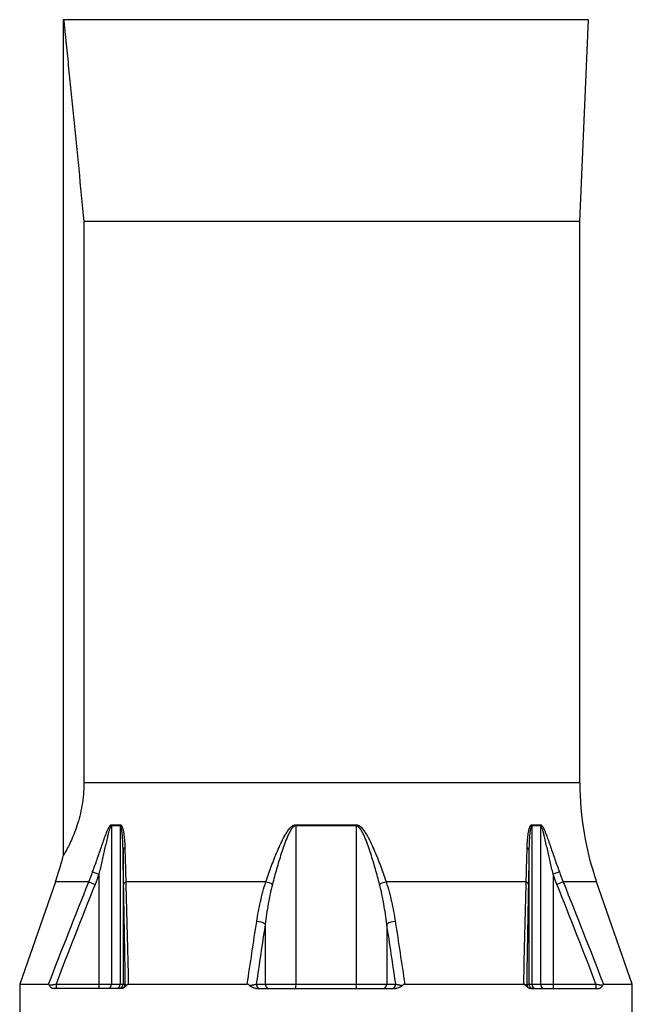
# Model space of a CAD drawing. Header units: millimetres. Extents: x 3097 to 6857, y 401 to 9519.
# Tile 3 of 5: x 3957 to 5997, y 3896 to 7174. Entities that reach past the tile are written whole.
import ezdxf

# ---------------------------------------------------------------- set-up
doc = ezdxf.new("R2010")
doc.units = ezdxf.units.MM
doc.header["$LTSCALE"] = 5

msp = doc.modelspace()

# ---------------------------------------------------------------- linework, layer by layer
at = {"color": 7, "linetype": 'Continuous', "lineweight": 25}
for p, q in [((4107.2, 7173.7), (4102.1, 7173.6)), ((4102.1, 7173.6), (4102.1, 4390.2)), ((4102.1, 7173.6), (4103.6, 7173.6)), ((5851.4, 7173.6), (4103.6, 7173.6)), ((5822.1, 6501.5), (5851.4, 7173.6)), ((5851.4, 7173.6), (5846.9, 7173.7)), ((5822.1, 6501.5), (4170.9, 6501.5)), ((4170.9, 6501.5), (4170.9, 4633.3)), ((5822.1, 4633.3), (5822.1, 6501.5)), ((4291.3, 4490.5), (4262.6, 4490.5)), ((4262.6, 4490.5), (4262.6, 3963.6)), ((4262.8, 4494), (4291.5, 4494)), ((4291.3, 4490.5), (4291.3, 3963.6)), ((4877.1, 4494), (5077, 4494)), ((4877.1, 4490.5), (4877.1, 3963.6)), ((5077.1, 4490.5), (4877.1, 4490.5)), ((5077.1, 4490.5), (5077.1, 3963.6)), ((5662.6, 4494), (5691.3, 4494)), ((5662.8, 4490.5), (5662.8, 3963.6)), ((5691.5, 4490.5), (5662.8, 4490.5)), ((5691.5, 4490.5), (5691.5, 3963.6)), ((4301.2, 4411), (4301.2, 3963.6)), ((5652.9, 4411), (5652.9, 3963.6)), ((4200, 4336.9), (4220.9, 4329.5)), ((4220.9, 4329.5), (4220.9, 3963.6)), ((5754.1, 4336.9), (5733.2, 4329.5)), ((5733.2, 4329.5), (5733.2, 3963.6)), ((4076.1, 4303.4), (3957.1, 3962.9)), ((4187.2, 4303.4), (4207.9, 4295.1)), ((4776.6, 4303.4), (4310.5, 4303.4)), ((5643.6, 4303.4), (5177.5, 4303.4)), ((5766.9, 4303.4), (5746.2, 4295.1)), ((5997.1, 3962.9), (5878.1, 4303.4)), ((4774.7, 4163.4), (4774.7, 3963.6)), ((5179.4, 4163.4), (5179.4, 3963.6)), ((3957.1, 3962.9), (3957.1, 3843.6)), ((3957.1, 3962.9), (4053.1, 3962.9)), ((4293.8, 3948.6), (4067.1, 3948.6)), ((4078, 3963.6), (4078, 3948.6)), ((4078, 3963.6), (4220.9, 3963.6)), ((4220.9, 3963.6), (4262.6, 3963.6)), ((4220.9, 3963.6), (4220.9, 3948.6)), ((4262.6, 3963.6), (4291.3, 3963.6)), ((4291.3, 3963.6), (4301.2, 3963.6)), ((4301.2, 3963.6), (4308.8, 3963.6)), ((4318.7, 3962.9), (4714.6, 3962.9)), ((4744.7, 3963.6), (4774.7, 3963.6)), ((4745.2, 3948.6), (5208.9, 3948.6)), ((4774.7, 3963.6), (4877.1, 3963.6)), ((4877.1, 3963.6), (5077.1, 3963.6)), ((5077.1, 3963.6), (5179.4, 3963.6)), ((5179.4, 3963.6), (5209.4, 3963.6)), ((5239.5, 3962.9), (5635.4, 3962.9)), ((5645.3, 3963.6), (5652.9, 3963.6)), ((5652.9, 3963.6), (5662.8, 3963.6)), ((5660.3, 3948.6), (5887, 3948.6)), ((5662.8, 3963.6), (5691.5, 3963.6)), ((5691.5, 3963.6), (5733.2, 3963.6)), ((5733.2, 3963.6), (5733.2, 3948.6)), ((5733.2, 3963.6), (5876.1, 3963.6)), ((5876.1, 3963.6), (5876.1, 3948.6)), ((5901, 3962.9), (5997.1, 3962.9)), ((5997.1, 3843.6), (5997.1, 3962.9))]:
    msp.add_line(p, q, dxfattribs=at)
at = {"color": 8, "linetype": 'Continuous', "lineweight": 25}
for p, q in [((5846.9, 7173.7), (4107.2, 7173.7)), ((5822.1, 4633.3), (4170.9, 4633.3)), ((4187.2, 4303.4), (4076.1, 4303.4)), ((5878.1, 4303.4), (5766.9, 4303.4))]:
    msp.add_line(p, q, dxfattribs=at)
at = {"color": 7, "linetype": 'Continuous', "lineweight": 25}
for centre, radius, start, end in [((6822.1, 4633.3), 1000, 180, 199.2653), ((4292.5, 4490.5), 29.8, 173.2999, 180.0039), ((4322.4, 4490.5), 31.1, 173.5676, 180.0044), ((5089, 4490.5), 211.9, 179.0599, 180.0018), ((4865.1, 4490.5), 211.9, 359.9982, 0.9401), ((5631.7, 4490.5), 31.1, 359.9956, 6.4324), ((5661.6, 4490.5), 29.8, 359.9961, 6.7001), ((4309.2, 4408.1), 8.52, 102.4857, 160.1069), ((5644.9, 4408.1), 8.52, 19.8931, 77.5143), ((3132.1, 4633.3), 1000, 340.7347, 345.9312), ((4314.1, 4292.6), 11.4, 108.1771, 167.0622), ((4758.2, 4221.1), 84.3, 61.4043, 77.3998), ((5195.9, 4221.1), 84.3, 102.6002, 118.5957), ((5640, 4292.6), 11.4, 12.9378, 71.8229), ((4745.4, 4115.5), 56.1, 58.5289, 89.0882), ((5208.7, 4115.5), 56.1, 90.9118, 121.4711), ((4248.7, 3962.5), 13.9, 275.5785, 4.659), ((4277.6, 3962.3), 13.8, 276.9608, 5.5779), ((4286.2, 3963.6), 15, 270.0175, 0.0175), ((4293.8, 3963.6), 15, 273.6173, 0.016), ((4759, 3962.9), 14.3, 177.3247, 267.0479), ((4789.1, 3962.9), 14.3, 177.3247, 267.0479), ((4843.7, 3959.9), 33.6, 340.3349, 6.3232), ((5110.4, 3959.9), 33.6, 173.6768, 199.6651), ((5165, 3962.9), 14.3, 272.9521, 2.6753), ((5195.1, 3962.9), 14.3, 272.9521, 2.6753), ((5660.3, 3963.6), 15, 179.984, 266.3827), ((5667.9, 3963.6), 15, 179.9825, 269.9825), ((5676.5, 3962.3), 13.8, 174.4221, 263.0392), ((5705.4, 3962.5), 13.9, 175.341, 264.4215)]:
    msp.add_arc(centre, radius, start, end, dxfattribs=at)
for points, knots in [([(4103.6, 7173.6), (4103.8, 7171.3), (4104.1, 7168.8), (4104.6, 7163.6), (4104.9, 7161), (4105.7, 7152.7), (4106.3, 7146.9), (4107.5, 7134.8), (4108.2, 7128.5), (4109.1, 7118.9), (4109.5, 7115.7), (4110.1, 7109.2), (4110.5, 7105.9), (4112.1, 7089.4), (4113.5, 7076), (4116.2, 7048.8), (4117.6, 7035), (4120.4, 7007.3), (4121.9, 6993.3), (4124.7, 6965.2), (4126.1, 6951), (4130.4, 6908.4), (4133.3, 6879.6), (4139.1, 6822), (4141.9, 6793.1), (4147.7, 6735.1), (4150.6, 6706), (4159.3, 6618.7), (4165.1, 6560.1), (4170.9, 6501.5)], [0, 0, 0, 0, 0.015625, 0.015625, 0.03125, 0.03125, 0.0625, 0.0625, 0.09375, 0.09375, 0.109375, 0.109375, 0.125, 0.125, 0.1875, 0.1875, 0.25, 0.25, 0.3125, 0.3125, 0.375, 0.375, 0.5, 0.5, 0.625, 0.625, 0.75, 0.75, 1, 1, 1, 1]), ([(4170.9, 4633.3), (4170.5, 4620.6), (4169.9, 4594.9), (4164.8, 4557.5), (4157.3, 4522), (4147.7, 4489.7), (4137.1, 4460.8), (4126.3, 4436.1), (4118.1, 4419.4), (4112.4, 4408.7), (4107.6, 4399.8), (4104.1, 4393.8), (4102.3, 4390.6), (4102.1, 4390.4), (4102.1, 4390.2)], [0, 0, 0, 0, 0.095225, 0.193296, 0.288504, 0.386361, 0.483793, 0.583822, 0.685459, 0.737543, 0.789989, 0.894159, 0.947587, 1, 1, 1, 1]), ([(4200, 4336.9), (4205, 4350.9), (4210, 4364.8), (4219.7, 4392.5), (4224.4, 4406.4), (4231.6, 4427), (4233.9, 4433.8), (4238.8, 4447.5), (4241.2, 4454.3), (4245, 4464.3), (4246.3, 4467.6), (4249, 4474.2), (4250.4, 4477.5), (4252.7, 4482.2), (4253.5, 4483.7), (4255.1, 4486.6), (4255.9, 4488), (4257.3, 4489.9), (4257.7, 4490.5), (4258.7, 4491.6), (4259.2, 4492.1), (4260.2, 4493), (4260.7, 4493.3), (4261.8, 4493.8), (4262.3, 4494), (4262.8, 4494)], [0, 0, 0, 0, 0.25, 0.25, 0.5, 0.5, 0.625, 0.625, 0.75, 0.75, 0.8125, 0.8125, 0.875, 0.875, 0.90625, 0.90625, 0.9375, 0.9375, 0.953125, 0.953125, 0.96875, 0.96875, 0.984375, 0.984375, 1, 1, 1, 1]), ([(4262.6, 4490.5), (4262.4, 4490.5), (4262.1, 4490.4), (4261.6, 4490.1), (4261.4, 4489.9), (4260.7, 4489.2), (4260.3, 4488.6), (4259.5, 4487.3), (4259.2, 4486.6), (4258.5, 4485.2), (4258.2, 4484.4), (4257.3, 4482.1), (4256.7, 4480.5), (4255.7, 4477.2), (4255.2, 4475.6), (4253.7, 4470.6), (4252.8, 4467.2), (4251, 4460.4), (4250.2, 4457), (4247.7, 4446.8), (4246.1, 4439.9), (4243, 4426.2), (4241.5, 4419.3), (4236.8, 4398.6), (4233.7, 4384.8), (4227.4, 4357.2), (4224.1, 4343.3), (4220.9, 4329.5)], [0, 0, 0, 0, 0.007813, 0.007813, 0.015625, 0.015625, 0.03125, 0.03125, 0.046875, 0.046875, 0.0625, 0.0625, 0.09375, 0.09375, 0.125, 0.125, 0.1875, 0.1875, 0.25, 0.25, 0.375, 0.375, 0.5, 0.5, 0.75, 0.75, 1, 1, 1, 1]), ([(4301.2, 4411), (4301.1, 4418), (4301, 4425.1), (4300.5, 4439.1), (4300.1, 4446.1), (4299.3, 4456.5), (4299.1, 4460), (4298.3, 4466.8), (4297.9, 4470.3), (4297.2, 4475.3), (4296.9, 4477), (4296.3, 4480.3), (4295.9, 4481.9), (4295.3, 4484.3), (4295.1, 4485), (4294.6, 4486.5), (4294.3, 4487.3), (4293.6, 4488.6), (4293.3, 4489.2), (4292.4, 4490.2), (4291.9, 4490.5), (4291.3, 4490.5)], [0, 0, 0, 0, 0.25, 0.25, 0.5, 0.5, 0.625, 0.625, 0.75, 0.75, 0.8125, 0.8125, 0.875, 0.875, 0.90625, 0.90625, 0.9375, 0.9375, 0.96875, 0.96875, 1, 1, 1, 1]), ([(4291.5, 4494), (4292.1, 4494), (4292.7, 4493.8), (4293.7, 4493.3), (4294.3, 4492.9), (4295.7, 4491.5), (4296.5, 4490.3), (4297.9, 4487.6), (4298.5, 4486.2), (4299.5, 4483.1), (4300, 4481.5), (4301.4, 4476.6), (4302.1, 4473.3), (4303.3, 4466.4), (4303.8, 4463), (4305.2, 4452.5), (4305.9, 4445.3), (4306.9, 4430.9), (4307.2, 4423.7), (4307.4, 4416.4)], [0, 0, 0, 0, 0.03125, 0.03125, 0.0625, 0.0625, 0.125, 0.125, 0.1875, 0.1875, 0.25, 0.25, 0.375, 0.375, 0.5, 0.5, 0.75, 0.75, 1, 1, 1, 1]), ([(4776.6, 4303.4), (4782.3, 4320.5), (4788.3, 4337.6), (4797.9, 4363.2), (4801.2, 4371.8), (4808, 4388.9), (4811.5, 4397.4), (4818.7, 4414.3), (4822.5, 4422.8), (4830.4, 4439.5), (4834.6, 4447.8), (4841.4, 4460), (4843.7, 4464), (4848.8, 4471.8), (4851.4, 4475.6), (4855.8, 4481.1), (4857.4, 4482.8), (4860.7, 4486.1), (4862.4, 4487.7), (4866.1, 4490.5), (4868.1, 4491.7), (4871.4, 4493), (4872.5, 4493.4), (4874.8, 4493.8), (4875.9, 4494), (4877.1, 4494)], [0, 0, 0, 0, 0.25, 0.25, 0.375, 0.375, 0.5, 0.5, 0.625, 0.625, 0.75, 0.75, 0.8125, 0.8125, 0.875, 0.875, 0.90625, 0.90625, 0.9375, 0.9375, 0.96875, 0.96875, 0.984375, 0.984375, 1, 1, 1, 1]), ([(4877.1, 4490.5), (4875.9, 4490.5), (4874.8, 4490.3), (4872.7, 4489.6), (4871.6, 4489), (4869.7, 4487.8), (4868.9, 4487.1), (4867.2, 4485.6), (4866.4, 4484.8), (4864.1, 4482.3), (4862.8, 4480.5), (4860.2, 4476.7), (4859, 4474.8), (4855.6, 4469), (4853.6, 4464.9), (4849.8, 4456.8), (4848, 4452.6), (4842.8, 4440.2), (4839.6, 4431.7), (4833.6, 4414.8), (4830.8, 4406.3), (4822.5, 4380.7), (4817.3, 4363.6), (4807.5, 4329.3), (4802.9, 4312.2), (4798.6, 4295.1)], [0, 0, 0, 0, 0.015625, 0.015625, 0.03125, 0.03125, 0.046875, 0.046875, 0.0625, 0.0625, 0.09375, 0.09375, 0.125, 0.125, 0.1875, 0.1875, 0.25, 0.25, 0.375, 0.375, 0.5, 0.5, 0.75, 0.75, 1, 1, 1, 1]), ([(5077, 4494), (5078.2, 4494), (5079.4, 4493.8), (5081.7, 4493.4), (5082.8, 4493), (5086.1, 4491.6), (5088.1, 4490.4), (5091.9, 4487.6), (5093.6, 4486), (5096.9, 4482.6), (5098.4, 4480.9), (5102.8, 4475.4), (5105.5, 4471.6), (5110.5, 4463.7), (5112.9, 4459.7), (5119.7, 4447.6), (5123.8, 4439.3), (5131.7, 4422.6), (5135.4, 4414.2), (5142.7, 4397.2), (5146.2, 4388.7), (5153, 4371.7), (5156.2, 4363.2), (5165.8, 4337.6), (5171.8, 4320.5), (5177.5, 4303.4)], [0, 0, 0, 0, 0.015625, 0.015625, 0.03125, 0.03125, 0.0625, 0.0625, 0.09375, 0.09375, 0.125, 0.125, 0.1875, 0.1875, 0.25, 0.25, 0.375, 0.375, 0.5, 0.5, 0.625, 0.625, 0.75, 0.75, 1, 1, 1, 1]), ([(5155.5, 4295.1), (5151.2, 4312.2), (5146.6, 4329.3), (5139.3, 4355), (5136.7, 4363.5), (5131.6, 4380.6), (5128.9, 4389.1), (5123.4, 4406.2), (5120.5, 4414.7), (5114.5, 4431.6), (5111.4, 4440), (5106.2, 4452.4), (5104.4, 4456.5), (5101.6, 4462.7), (5100.6, 4464.7), (5098.5, 4468.7), (5097.4, 4470.7), (5095.2, 4474.7), (5094, 4476.6), (5091.5, 4480.3), (5090.1, 4482.1), (5087.8, 4484.7), (5087, 4485.5), (5085.3, 4487), (5084.4, 4487.8), (5082.5, 4489), (5081.5, 4489.5), (5079.3, 4490.3), (5078.2, 4490.5), (5077.1, 4490.5)], [0, 0, 0, 0, 0.25, 0.25, 0.375, 0.375, 0.5, 0.5, 0.625, 0.625, 0.75, 0.75, 0.8125, 0.8125, 0.84375, 0.84375, 0.875, 0.875, 0.90625, 0.90625, 0.9375, 0.9375, 0.953125, 0.953125, 0.96875, 0.96875, 0.984375, 0.984375, 1, 1, 1, 1]), ([(5646.7, 4416.4), (5646.9, 4423.7), (5647.2, 4430.9), (5648.2, 4445.2), (5648.9, 4452.3), (5650.2, 4462.8), (5650.8, 4466.2), (5652, 4473.1), (5652.7, 4476.4), (5654, 4481.3), (5654.5, 4482.9), (5655.6, 4486.1), (5656.2, 4487.5), (5657.6, 4490.3), (5658.4, 4491.5), (5659.8, 4492.9), (5660.3, 4493.3), (5661.4, 4493.8), (5662, 4494), (5662.6, 4494)], [0, 0, 0, 0, 0.25, 0.25, 0.5, 0.5, 0.625, 0.625, 0.75, 0.75, 0.8125, 0.8125, 0.875, 0.875, 0.9375, 0.9375, 0.96875, 0.96875, 1, 1, 1, 1]), ([(5662.8, 4490.5), (5662.5, 4490.5), (5662.2, 4490.4), (5661.7, 4490.1), (5661.5, 4489.9), (5660.8, 4489.2), (5660.5, 4488.6), (5659.5, 4486.6), (5659, 4485), (5658.2, 4481.9), (5657.8, 4480.2), (5657.2, 4476.9), (5656.9, 4475.2), (5656.2, 4470.2), (5655.7, 4466.7), (5655, 4459.9), (5654.8, 4456.4), (5654, 4446), (5653.6, 4439.1), (5653.1, 4425.1), (5653, 4418), (5652.9, 4411)], [0, 0, 0, 0, 0.015625, 0.015625, 0.03125, 0.03125, 0.0625, 0.0625, 0.125, 0.125, 0.1875, 0.1875, 0.25, 0.25, 0.375, 0.375, 0.5, 0.5, 0.75, 0.75, 1, 1, 1, 1]), ([(5691.3, 4494), (5691.8, 4494), (5692.3, 4493.8), (5693.4, 4493.4), (5693.9, 4493), (5695.4, 4491.7), (5696.4, 4490.6), (5698.1, 4488.1), (5699, 4486.7), (5700.6, 4483.8), (5701.3, 4482.3), (5703.6, 4477.6), (5705, 4474.4), (5707.7, 4468), (5708.9, 4464.6), (5712.8, 4454.6), (5715.2, 4447.8), (5720.1, 4434.1), (5722.5, 4427.2), (5729.6, 4406.5), (5734.4, 4392.6), (5744.1, 4364.8), (5749.1, 4350.8), (5754.1, 4336.9)], [0, 0, 0, 0, 0.015625, 0.015625, 0.03125, 0.03125, 0.0625, 0.0625, 0.09375, 0.09375, 0.125, 0.125, 0.1875, 0.1875, 0.25, 0.25, 0.375, 0.375, 0.5, 0.5, 0.75, 0.75, 1, 1, 1, 1]), ([(5733.2, 4329.5), (5730, 4343.3), (5726.7, 4357.2), (5720.4, 4384.8), (5717.3, 4398.7), (5712.6, 4419.4), (5711.1, 4426.3), (5707.9, 4440.1), (5706.3, 4446.9), (5703.9, 4457.2), (5703, 4460.6), (5701.3, 4467.3), (5700.4, 4470.7), (5698.9, 4475.6), (5698.4, 4477.3), (5697.4, 4480.5), (5696.8, 4482.1), (5695.9, 4484.4), (5695.6, 4485.2), (5694.9, 4486.6), (5694.6, 4487.4), (5693.8, 4488.7), (5693.4, 4489.3), (5692.5, 4490.2), (5692, 4490.5), (5691.5, 4490.5)], [0, 0, 0, 0, 0.25, 0.25, 0.5, 0.5, 0.625, 0.625, 0.75, 0.75, 0.8125, 0.8125, 0.875, 0.875, 0.90625, 0.90625, 0.9375, 0.9375, 0.953125, 0.953125, 0.96875, 0.96875, 0.984375, 0.984375, 1, 1, 1, 1]), ([(4303, 4295.1), (4302.7, 4313.8), (4302.3, 4332.8), (4301.7, 4371.4), (4301.4, 4391), (4301.2, 4411)], [0, 0, 0, 0, 0.5, 0.5, 1, 1, 1, 1]), ([(4307.4, 4416.4), (4307.6, 4406.7), (4307.8, 4397), (4308.3, 4377.8), (4308.6, 4368.3), (4309.4, 4340.1), (4309.9, 4321.6), (4310.5, 4303.4)], [0, 0, 0, 0, 0.25, 0.25, 0.5, 0.5, 1, 1, 1, 1]), ([(5643.6, 4303.4), (5644.2, 4321.6), (5644.7, 4340.1), (5645.8, 4377.8), (5646.3, 4396.9), (5646.7, 4416.4)], [0, 0, 0, 0, 0.5, 0.5, 1, 1, 1, 1]), ([(5652.9, 4411), (5652.7, 4391), (5652.4, 4371.4), (5651.8, 4332.8), (5651.4, 4313.8), (5651.1, 4295.1)], [0, 0, 0, 0, 0.5, 0.5, 1, 1, 1, 1]), ([(4308.8, 3963.6), (4307.9, 4019.5), (4307, 4075.2), (4305, 4185.8), (4304, 4240.7), (4303, 4295.1)], [0, 0, 0, 0, 0.5, 0.5, 1, 1, 1, 1]), ([(4310.5, 4303.4), (4312, 4247.6), (4313.4, 4191.2), (4316.1, 4077.6), (4317.5, 4020.4), (4318.7, 3962.9)], [0, 0, 0, 0, 0.5, 0.5, 1, 1, 1, 1]), ([(4746.3, 4171.6), (4749.7, 4193.8), (4753.8, 4215.9), (4761.3, 4248.9), (4764, 4259.8), (4769.9, 4281.7), (4773.1, 4292.5), (4776.6, 4303.4)], [0, 0, 0, 0, 0.5, 0.5, 0.75, 0.75, 1, 1, 1, 1]), ([(4798.6, 4295.1), (4795.8, 4284.2), (4793.3, 4273.3), (4788.6, 4251.5), (4786.5, 4240.5), (4780.6, 4207.5), (4777.4, 4185.5), (4774.7, 4163.4)], [0, 0, 0, 0, 0.25, 0.25, 0.5, 0.5, 1, 1, 1, 1]), ([(5179.4, 4163.4), (5176.7, 4185.5), (5173.5, 4207.5), (5167.6, 4240.5), (5165.5, 4251.5), (5160.8, 4273.3), (5158.3, 4284.2), (5155.5, 4295.1)], [0, 0, 0, 0, 0.5, 0.5, 0.75, 0.75, 1, 1, 1, 1]), ([(5177.5, 4303.4), (5181, 4292.5), (5184.2, 4281.7), (5190.1, 4259.8), (5192.8, 4248.9), (5200.3, 4215.9), (5204.4, 4193.8), (5207.8, 4171.6)], [0, 0, 0, 0, 0.25, 0.25, 0.5, 0.5, 1, 1, 1, 1]), ([(5635.4, 3962.9), (5636.7, 4020.4), (5638, 4077.6), (5640.7, 4191.2), (5642.1, 4247.6), (5643.6, 4303.4)], [0, 0, 0, 0, 0.5, 0.5, 1, 1, 1, 1]), ([(5651.1, 4295.1), (5650.1, 4240.7), (5649.1, 4185.8), (5647.1, 4075.2), (5646.2, 4019.5), (5645.3, 3963.6)], [0, 0, 0, 0, 0.5, 0.5, 1, 1, 1, 1]), ([(4056.2, 3959.5), (4055.8, 3960.5), (4055.3, 3961.4), (4054.5, 3962.3), (4054.3, 3962.5), (4053.7, 3962.8), (4053.4, 3962.9), (4053.1, 3962.9)], [0, 0, 0, 0, 0.5, 0.5, 0.75, 0.75, 1, 1, 1, 1]), ([(4056.2, 3959.5), (4057.6, 3959.8), (4059.2, 3960.1), (4062.6, 3960.7), (4064.4, 3961.1), (4067.2, 3961.6), (4068.1, 3961.8), (4070.1, 3962.1), (4071, 3962.3), (4074, 3962.8), (4076, 3963.2), (4078, 3963.6)], [0, 0, 0, 0, 0.25, 0.25, 0.5, 0.5, 0.625, 0.625, 0.75, 0.75, 1, 1, 1, 1]), ([(4067.1, 3948.6), (4066.1, 3948.6), (4065, 3948.9), (4063, 3950), (4062, 3950.8), (4060.2, 3952.7), (4059.3, 3953.8), (4058.1, 3955.8), (4057.7, 3956.4), (4056.9, 3957.9), (4056.5, 3958.7), (4056.2, 3959.5)], [0, 0, 0, 0, 0.25, 0.25, 0.5, 0.5, 0.75, 0.75, 0.875, 0.875, 1, 1, 1, 1]), ([(4313.8, 3960), (4313.2, 3959.1), (4312.5, 3958.3), (4311.1, 3956.9), (4310.4, 3956.2), (4308.2, 3954.2), (4306.6, 3953.1), (4304.2, 3951.6), (4303.4, 3951.2), (4301.7, 3950.4), (4300.8, 3950), (4298.3, 3949.1), (4296.6, 3948.7), (4294.8, 3948.6)], [0, 0, 0, 0, 0.125, 0.125, 0.25, 0.25, 0.5, 0.5, 0.625, 0.625, 0.75, 0.75, 1, 1, 1, 1]), ([(4308.8, 3963.6), (4308.9, 3963.3), (4309, 3963), (4309.5, 3962.3), (4309.8, 3962), (4310.6, 3961.4), (4311.2, 3961.1), (4312.3, 3960.5), (4313, 3960.2), (4313.8, 3960)], [0, 0, 0, 0, 0.25, 0.25, 0.5, 0.5, 0.75, 0.75, 1, 1, 1, 1]), ([(4318.7, 3962.9), (4318.3, 3962.9), (4317.8, 3962.8), (4316.9, 3962.6), (4316.5, 3962.4), (4315.2, 3961.6), (4314.5, 3960.9), (4313.8, 3960)], [0, 0, 0, 0, 0.25, 0.25, 0.5, 0.5, 1, 1, 1, 1]), ([(4722, 3959.2), (4721.1, 3960.2), (4719.9, 3961.1), (4717.5, 3962.5), (4716.1, 3962.9), (4714.6, 3962.9)], [0, 0, 0, 0, 0.5, 0.5, 1, 1, 1, 1]), ([(4722, 3959.2), (4724.5, 3959.4), (4726.9, 3959.7), (4730.4, 3960.2), (4731.5, 3960.3), (4733.6, 3960.7), (4734.6, 3960.9), (4736.6, 3961.3), (4737.5, 3961.5), (4739.3, 3961.9), (4740.1, 3962.1), (4742.4, 3962.7), (4743.7, 3963.2), (4744.7, 3963.6)], [0, 0, 0, 0, 0.25, 0.25, 0.375, 0.375, 0.5, 0.5, 0.625, 0.625, 0.75, 0.75, 1, 1, 1, 1]), ([(4745.2, 3948.6), (4743, 3948.6), (4740.9, 3948.9), (4736.7, 3950), (4734.6, 3950.7), (4730.7, 3952.6), (4728.8, 3953.7), (4726.2, 3955.5), (4725.3, 3956.2), (4723.6, 3957.6), (4722.8, 3958.4), (4722, 3959.2)], [0, 0, 0, 0, 0.25, 0.25, 0.5, 0.5, 0.75, 0.75, 0.875, 0.875, 1, 1, 1, 1]), ([(5232.1, 3959.2), (5231.3, 3958.3), (5230.5, 3957.6), (5228.8, 3956.2), (5228, 3955.6), (5225.3, 3953.7), (5223.4, 3952.6), (5219.5, 3950.7), (5217.5, 3950), (5213.3, 3948.9), (5211.1, 3948.6), (5208.9, 3948.6)], [0, 0, 0, 0, 0.125, 0.125, 0.25, 0.25, 0.5, 0.5, 0.75, 0.75, 1, 1, 1, 1]), ([(5209.4, 3963.6), (5210.4, 3963.2), (5211.7, 3962.7), (5214, 3962.1), (5214.8, 3961.9), (5216.6, 3961.5), (5217.5, 3961.3), (5219.5, 3960.9), (5220.5, 3960.7), (5222.6, 3960.3), (5223.7, 3960.2), (5227.2, 3959.7), (5229.6, 3959.4), (5232.1, 3959.2)], [0, 0, 0, 0, 0.25, 0.25, 0.375, 0.375, 0.5, 0.5, 0.625, 0.625, 0.75, 0.75, 1, 1, 1, 1]), ([(5239.5, 3962.9), (5238.8, 3962.9), (5238.1, 3962.8), (5236.7, 3962.4), (5236, 3962.2), (5234.8, 3961.5), (5234.2, 3961.1), (5233.1, 3960.2), (5232.6, 3959.7), (5232.1, 3959.2)], [0, 0, 0, 0, 0.25, 0.25, 0.5, 0.5, 0.75, 0.75, 1, 1, 1, 1]), ([(5640.3, 3960), (5640, 3960.4), (5639.6, 3960.8), (5638.9, 3961.6), (5638.5, 3961.9), (5637.7, 3962.4), (5637.2, 3962.6), (5636.3, 3962.8), (5635.8, 3962.9), (5635.4, 3962.9)], [0, 0, 0, 0, 0.25, 0.25, 0.5, 0.5, 0.75, 0.75, 1, 1, 1, 1]), ([(5640.3, 3960), (5641.1, 3960.2), (5641.8, 3960.5), (5643, 3961.1), (5643.5, 3961.4), (5644.3, 3962), (5644.6, 3962.3), (5645.1, 3963), (5645.2, 3963.3), (5645.3, 3963.6)], [0, 0, 0, 0, 0.25, 0.25, 0.5, 0.5, 0.75, 0.75, 1, 1, 1, 1]), ([(5659.3, 3948.6), (5657.6, 3948.7), (5655.8, 3949.1), (5652.4, 3950.3), (5650.7, 3951.2), (5647.5, 3953.1), (5646, 3954.3), (5643.7, 3956.2), (5643, 3956.9), (5641.6, 3958.3), (5640.9, 3959.1), (5640.3, 3960)], [0, 0, 0, 0, 0.25, 0.25, 0.5, 0.5, 0.75, 0.75, 0.875, 0.875, 1, 1, 1, 1]), ([(5876.1, 3963.6), (5878.1, 3963.2), (5880.1, 3962.8), (5883.1, 3962.3), (5884, 3962.1), (5886, 3961.8), (5886.9, 3961.6), (5889.7, 3961.1), (5891.5, 3960.7), (5894.9, 3960.1), (5896.5, 3959.8), (5898, 3959.5)], [0, 0, 0, 0, 0.25, 0.25, 0.375, 0.375, 0.5, 0.5, 0.75, 0.75, 1, 1, 1, 1]), ([(5898, 3959.5), (5897.6, 3958.7), (5897.2, 3957.9), (5896.5, 3956.5), (5896, 3955.8), (5894.8, 3953.8), (5893.9, 3952.7), (5892.1, 3950.8), (5891.1, 3950), (5889.6, 3949.2), (5889.1, 3949), (5888, 3948.7), (5887.5, 3948.6), (5887, 3948.6)], [0, 0, 0, 0, 0.125, 0.125, 0.25, 0.25, 0.5, 0.5, 0.75, 0.75, 0.875, 0.875, 1, 1, 1, 1]), ([(5901, 3962.9), (5900.7, 3962.9), (5900.4, 3962.8), (5899.8, 3962.5), (5899.6, 3962.3), (5898.8, 3961.4), (5898.3, 3960.5), (5898, 3959.5)], [0, 0, 0, 0, 0.25, 0.25, 0.5, 0.5, 1, 1, 1, 1])]:
    msp.add_open_spline(points, degree=3, knots=knots, dxfattribs=at)
for points in [[(4187.2, 4303.4), (4191.7, 4314.5), (4196, 4325.6), (4200, 4336.9)], [(4220.9, 4329.5), (4216.8, 4318), (4212.4, 4306.5), (4207.9, 4295.1)], [(5746.2, 4295.1), (5741.7, 4306.5), (5737.3, 4318), (5733.2, 4329.5)], [(5754.1, 4336.9), (5758.1, 4325.6), (5762.4, 4314.5), (5766.9, 4303.4)], [(4053.1, 3962.9), (4097.2, 4076.6), (4141.8, 4190.2), (4187.2, 4303.4)], [(4207.9, 4295.1), (4163.9, 4184.9), (4120.7, 4074.3), (4078, 3963.6)], [(5876.1, 3963.6), (5833.4, 4074.3), (5790.2, 4184.9), (5746.2, 4295.1)], [(5766.9, 4303.4), (5812.3, 4190.2), (5856.9, 4076.6), (5901, 3962.9)], [(4714.6, 3962.9), (4725.2, 4032.5), (4735.7, 4102.1), (4746.3, 4171.6)], [(4774.7, 4163.4), (4764.7, 4096.8), (4754.7, 4030.2), (4744.7, 3963.6)], [(5209.4, 3963.6), (5199.4, 4030.2), (5189.4, 4096.8), (5179.4, 4163.4)], [(5207.8, 4171.6), (5218.4, 4102.1), (5228.9, 4032.5), (5239.5, 3962.9)], [(4294.8, 3948.6), (4294.5, 3948.6), (4294.1, 3948.6), (4293.8, 3948.6)], [(5660.3, 3948.6), (5660, 3948.6), (5659.6, 3948.6), (5659.3, 3948.6)]]:
    msp.add_open_spline(points, degree=3, dxfattribs=at)

doc.saveas('drawing.dxf')
